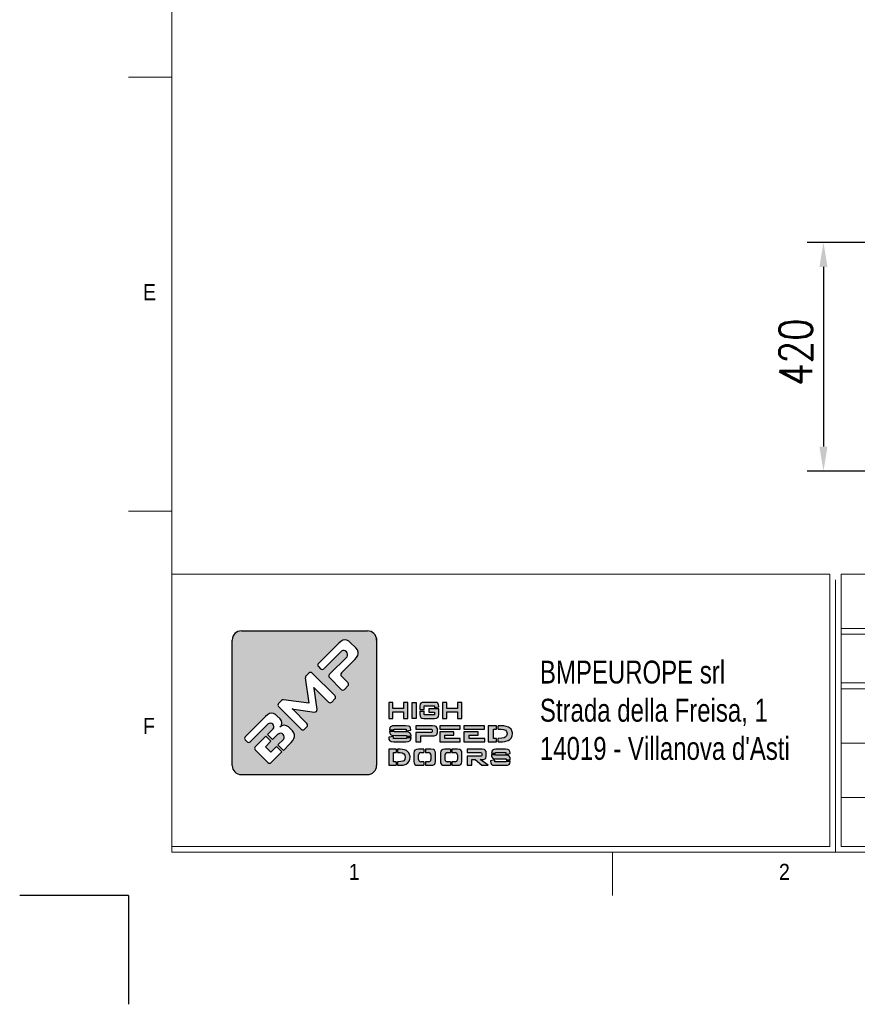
# Model space of a CAD drawing. Header units: millimetres. Extents: x 1545 to 15470, y 764 to 5767.
# Tile 1 of 8: x 1545 to 3084, y 764 to 2573. Entities that reach past the tile are written whole.
import ezdxf

# ---------------------------------------------------------------- set-up
doc = ezdxf.new("R2010")
doc.units = ezdxf.units.MM
doc.header["$LTSCALE"] = 50
doc.header["$PDSIZE"] = -1
doc.layers.add('FORMAT', color=7, linetype='Continuous')
doc.styles.add('Compilazione 1', font='romans.shx', dxfattribs={"width": 0.75, "height": 480})
doc.styles.add('NYIP', font='romans.shx', dxfattribs={"width": 0.8})
doc.styles.add('SLDTEXTSTYLE0', font='Gothic.ttf', dxfattribs={"width": 0.913})
doc.dimstyles.new('STANDARD35', dxfattribs={"dimscale": 35, "dimtxt": 2, "dimasz": 1.5, "dimexe": 1, "dimexo": 1, "dimgap": 0.7, "dimtad": 1, "dimdec": 0, "dimdsep": 46, "dimtxsty": 'NYIP', "dimcen": 0, "dimclrd": 1, "dimclre": 1, "dimclrt": 2, "dimadec": 0, "dimazin": 0, "dimtfac": 1, "dimtdec": 0, "dimtix": 1, "dimtmove": 0, "dimatfit": 3, "dimfxl": 0, "dimtvp": 1, "dimtolj": 1, "dimtzin": 0, "dimarcsym": 0})

# ---------------------------------------------------------------- blocks, each defined once
blk = doc.blocks.new('A$C7C9C4F3F')
at = {"color": 7, "lineweight": 5}
blk.add_line((0, 1765.8), (199.3, 1765.8), dxfattribs=at)
at = {"layer": 'FORMAT', "color": 7, "lineweight": 5}
for p, q in [((199.3, 11304.4), (199.3, 199.3)), ((0, 3758.8), (199.3, 3758.8)), ((199.3, 199.3), (16199.3, 199.3)), ((2224.2, 0), (2224.2, 199.3))]:
    blk.add_line(p, q, dxfattribs=at)
at = {"color": 7, "lineweight": 5, "char_height": 73.8, "attachment_point": 1, "style": 'SLDTEXTSTYLE0'}
for s, insert in [('E', (66.4, 2808)), ('1', (1011.8, 145.3)), ('2', (2988.2, 145.3))]:
    blk.add_mtext(s, dxfattribs=dict(at, insert=insert))
at = {"layer": 'FORMAT', "color": 7, "lineweight": 5, "insert": (66.4, 815), "char_height": 73.8, "attachment_point": 1, "style": 'SLDTEXTSTYLE0'}
blk.add_mtext('F', dxfattribs=at)
blk = doc.blocks.new('*D293')
at = {"color": 7, "lineweight": -2}
for p, q in [((3397.6, 2163.3), (2992, 2163.3)), ((3022, 2118.3), (3022, 1788.3)), ((3397.6, 1743.3), (2992, 1743.3))]:
    blk.add_line(p, q, dxfattribs=at)
at = {"color": 7}
for points in [[(3029.5, 2118.3), (3014.5, 2118.3), (3022, 2163.3)], [(3014.5, 1788.3), (3029.5, 1788.3), (3022, 1743.3)]]:
    blk.add_solid(points, dxfattribs=at)
at = {"layer": 'Defpoints', "color": 0}
for p in [(3427.6, 2163.3), (3022, 1743.3), (3427.6, 1743.3)]:
    blk.add_point(p, dxfattribs=at)
at = {"color": 7, "lineweight": 0, "insert": (2971, 1961.8), "char_height": 60, "attachment_point": 5, "rotation": 90, "style": 'NYIP'}
blk.add_mtext('\\A1;420^J', dxfattribs=at)

msp = doc.modelspace()

# ---------------------------------------------------------------- hatches: boundary and pattern name
at = {"linetype": 'Continuous'}
h = msp.add_hatch(color=256, dxfattribs=at)
h.set_gradient(color1=(8, 89, 3), color2=(8, 89, 2), one_color=1)
h.paths.add_polyline_path([(2200.8, 1202.3), (2200.8, 1432.8, 0.414214), (2184, 1449.6), (1952.3, 1449.6, 0.414214), (1935.5, 1432.8), (1935.5, 1202.3, 0.414214), (1952.3, 1185.4), (2184, 1185.4, 0.414214)])
h.paths.add_polyline_path([(2258.1, 1288.8), (2258.1, 1318.3), (2250.4, 1318.3), (2250.4, 1307.3), (2230.9, 1307.3), (2230.9, 1318.3), (2223.1, 1318.3), (2223.1, 1288.8), (2230.9, 1288.8), (2230.9, 1301.1), (2250.4, 1301.1), (2250.4, 1288.8)])
h.paths.add_polyline_path([(2273.6, 1288.8), (2273.6, 1318.3), (2265.9, 1318.3), (2265.9, 1288.8)])
h.paths.add_polyline_path([(2288, 1295.3), (2288, 1302.4), (2280.3, 1302.4), (2280.3, 1296.1), (2280.6, 1293.1), (2281.9, 1290.4), (2283.8, 1289.4), (2287.9, 1288.8), (2307.4, 1288.8), (2310.7, 1289.1), (2313.4, 1290.4), (2314.4, 1292.1), (2315, 1296.1), (2315, 1306.4), (2296.7, 1306.4), (2296.7, 1300.5), (2307.5, 1300.5), (2307.5, 1295.3)])
h.paths.add_polyline_path([(2315, 1311.3), (2314.8, 1313.9), (2313.4, 1316.7), (2311.4, 1317.8), (2307.4, 1318.3), (2287.9, 1318.3), (2284.6, 1318), (2281.9, 1316.7), (2280.8, 1315), (2280.3, 1311.1), (2280.3, 1304.9), (2288, 1304.9), (2288, 1312.1), (2307.5, 1312.1), (2307.5, 1309), (2315, 1310.2)])
h.paths.add_polyline_path([(2330, 1307.3), (2330, 1318.3), (2322.2, 1318.3), (2322.2, 1288.8), (2330, 1288.8), (2330, 1301.1), (2349.5, 1301.1), (2349.5, 1288.8), (2357.2, 1288.8), (2357.2, 1318.3), (2349.5, 1318.3), (2349.5, 1307.3)])
h.paths.add_polyline_path([(2263.4, 1270.9), (2261.6, 1273.7), (2259.3, 1274.7), (2254.2, 1275.2), (2234.1, 1275.2), (2230, 1274.9), (2226.6, 1273.6), (2225.3, 1271.9), (2224.6, 1268), (2224.6, 1267.9), (2233.2, 1267.9), (2233.2, 1269.2), (2255, 1269.2), (2255, 1266), (2263.7, 1267.4), (2263.7, 1268.4)])
h.paths.add_polyline_path([(2262.1, 1262.6), (2259.7, 1263.6), (2254.7, 1264.2), (2233.2, 1264.2), (2233.2, 1265.4), (2224.6, 1265.4), (2224.6, 1264.8), (2225, 1261.9), (2226.6, 1259.1), (2229, 1258.1), (2234.1, 1257.6), (2255.5, 1257.6), (2255.5, 1256.2), (2264.1, 1256.2), (2264.1, 1256.9), (2263.8, 1259.8)])
h.paths.add_polyline_path([(2263.4, 1249.1), (2264.1, 1253), (2264.1, 1253.6), (2255.5, 1253.6), (2255.5, 1252.2), (2231.8, 1252.2), (2231.8, 1255.5), (2223.1, 1254.2), (2223.1, 1253), (2223.5, 1250.1), (2225.2, 1247.4), (2227.6, 1246.3), (2232.7, 1245.8), (2254.7, 1245.8), (2258.7, 1246.1), (2262.1, 1247.4)])
h.paths.add_polyline_path([(2282.3, 1245.8), (2282.3, 1256.8), (2303.8, 1256.8), (2306.7, 1257), (2310.4, 1258.3), (2311.5, 1259.3), (2312.5, 1262.9), (2312.5, 1269.2), (2312.4, 1270.8), (2310.4, 1273.8), (2308.6, 1274.6), (2303.8, 1275.2), (2272.8, 1275.2), (2272.8, 1269.2), (2300.1, 1269.2), (2302.6, 1268.9), (2303.2, 1267.5), (2303.2, 1264.5), (2302.6, 1263.2), (2300.1, 1262.8), (2272.8, 1262.8), (2272.8, 1245.8)])
h.paths.add_polyline_path([(2354.6, 1245.8), (2354.6, 1252.2), (2326.3, 1252.2), (2326.3, 1258.2), (2342.7, 1258.2), (2342.7, 1264), (2316.7, 1264), (2316.7, 1245.8)])
h.paths.add_polyline_path([(2399.4, 1245.8), (2399.4, 1252.2), (2371, 1252.2), (2371, 1258.2), (2387.3, 1258.2), (2387.3, 1264), (2361.3, 1264), (2361.3, 1245.8)])
h.paths.add_polyline_path([(2421.4, 1245.8), (2421.4, 1252.2), (2415.7, 1252.2), (2415.7, 1269.1), (2421.4, 1269.1), (2421.4, 1275.2), (2406, 1275.2), (2406, 1245.8)])
h.paths.add_polyline_path([(2442.3, 1248), (2445.7, 1250.3), (2448.4, 1253.3), (2448.6, 1253.6), (2450, 1256.9), (2450.5, 1260.6), (2450.4, 1262.1), (2449.6, 1265.8), (2447.8, 1268.9), (2445, 1271.4), (2442.9, 1272.7), (2439.1, 1274.1), (2434.6, 1274.9), (2429.6, 1275.2), (2423.9, 1275.2), (2423.9, 1269.1), (2429.6, 1269.1), (2434.3, 1268.6), (2437.8, 1267), (2439.8, 1264.5), (2440.6, 1260.8), (2440.6, 1260.4), (2439.7, 1256.7), (2437.3, 1254.2), (2435.3, 1253.3), (2431.2, 1252.5), (2425.7, 1252.2), (2423.9, 1252.2), (2423.9, 1245.8), (2427.4, 1245.8), (2432.3, 1245.9), (2436.4, 1246.3), (2438.3, 1246.7)])
h.paths.add_polyline_path([(2399, 1269.3), (2399, 1275.2), (2361.3, 1275.2), (2361.3, 1269.3)])
h.paths.add_polyline_path([(2354.3, 1269.3), (2354.3, 1275.2), (2316.7, 1275.2), (2316.7, 1269.3)])
h.paths.add_polyline_path([(2236.5, 1225.9), (2236.5, 1232.1), (2223.1, 1232.1), (2223.1, 1202.7), (2236.5, 1202.7), (2236.5, 1209.1), (2231.7, 1209.1), (2231.7, 1225.9)])
h.paths.add_polyline_path([(2252.2, 1231), (2248.4, 1231.9), (2243.9, 1232.1), (2239.1, 1232.1), (2239.1, 1225.9), (2243.9, 1225.9), (2248, 1225.4), (2251.1, 1223.9), (2252.9, 1221.5), (2253.5, 1217.7), (2253.5, 1217.4), (2252.8, 1213.6), (2250.6, 1211.1), (2248.9, 1210.2), (2245.3, 1209.4), (2240.4, 1209.1), (2239.1, 1209.1), (2239.1, 1202.7), (2242, 1202.7), (2246.3, 1202.8), (2249.8, 1203.2), (2251.5, 1203.5), (2255.1, 1205), (2258.1, 1207.2), (2260.4, 1210.2), (2260.6, 1210.5), (2261.9, 1213.9), (2262.3, 1217.6), (2262.3, 1219), (2261.5, 1222.6), (2259.9, 1225.8), (2257.4, 1228.3), (2255.6, 1229.6)])
h.paths.add_polyline_path([(2287.9, 1225.9), (2287.9, 1232.1), (2277.7, 1232.1), (2274.1, 1231.8), (2271.1, 1230.6), (2269.9, 1228.8), (2269.3, 1224.8), (2269.3, 1209.9), (2269.6, 1207), (2271.1, 1204.2), (2273.2, 1203.2), (2277.7, 1202.7), (2287.9, 1202.7), (2287.9, 1209.1), (2282, 1209.1, -0.414214), (2277.8, 1213.3), (2277.8, 1221.7, -0.414214), (2282, 1225.9)])
h.paths.add_polyline_path([(2308.7, 1227.8), (2307.2, 1230.6), (2305.1, 1231.6), (2300.6, 1232.1), (2290.4, 1232.1), (2290.4, 1225.9), (2296.3, 1225.9, -0.414214), (2300.5, 1221.7), (2300.5, 1213.3, -0.414214), (2296.3, 1209.1), (2290.4, 1209.1), (2290.4, 1202.7), (2300.6, 1202.7), (2304.2, 1202.9), (2307.2, 1204.2), (2308.4, 1205.9), (2309, 1209.9), (2309, 1224.8)])
h.paths.add_polyline_path([(2336.6, 1225.9), (2336.6, 1232.1), (2326.4, 1232.1), (2322.8, 1231.8), (2319.8, 1230.6), (2318.7, 1228.8), (2318, 1224.8), (2318, 1209.9), (2318.3, 1207), (2319.8, 1204.2), (2321.9, 1203.2), (2326.4, 1202.7), (2336.6, 1202.7), (2336.6, 1209.1), (2330.7, 1209.1, -0.414214), (2326.5, 1213.3), (2326.5, 1221.7, -0.414214), (2330.7, 1225.9)])
h.paths.add_polyline_path([(2357.4, 1227.8), (2355.9, 1230.6), (2353.8, 1231.6), (2349.3, 1232.1), (2339.1, 1232.1), (2339.1, 1225.9), (2345, 1225.9, -0.414214), (2349.3, 1221.7), (2349.3, 1213.3, -0.414214), (2345, 1209.1), (2339.1, 1209.1), (2339.1, 1202.7), (2349.3, 1202.7), (2352.9, 1202.9), (2355.9, 1204.2), (2357.1, 1205.9), (2357.7, 1209.9), (2357.7, 1224.8)])
h.paths.add_polyline_path([(2402.2, 1227.8), (2400.5, 1230.7), (2398.9, 1231.5), (2394.7, 1232.1), (2367.4, 1232.1), (2367.4, 1226.1), (2391.5, 1226.1), (2393.6, 1225.8), (2394.2, 1224.5), (2394.2, 1221), (2393.6, 1219.6), (2391.5, 1219.3), (2367.4, 1219.3), (2367.4, 1202.7), (2375.8, 1202.7), (2375.8, 1213.3), (2381.8, 1213.3), (2394.3, 1202.7), (2405.7, 1202.7), (2391.3, 1213.3), (2394.7, 1213.3), (2397.2, 1213.5), (2400.5, 1214.8), (2401.4, 1215.8), (2402.3, 1219.4), (2402.3, 1226.1)])
h.paths.add_polyline_path([(2419.2, 1224.8), (2419.2, 1226.1), (2438.5, 1226.1), (2438.5, 1222.8), (2446.1, 1224.3), (2446.1, 1225.4), (2445.8, 1227.8), (2444.2, 1230.6), (2442.2, 1231.6), (2437.8, 1232.1), (2420, 1232.1), (2416.4, 1231.8), (2413.5, 1230.6), (2412.3, 1228.8), (2411.7, 1224.8), (2411.7, 1224.8)])
h.paths.add_polyline_path([(2442.6, 1220.6), (2438.1, 1221.1), (2419.2, 1221.1), (2419.2, 1222.3), (2411.7, 1222.3), (2411.7, 1221.7), (2412, 1218.8), (2413.5, 1216.1), (2415.5, 1215), (2420, 1214.4), (2438.9, 1214.4), (2438.9, 1213), (2446.5, 1213), (2446.5, 1213.8), (2446.2, 1216.7), (2444.7, 1219.4)])
h.paths.add_polyline_path([(2445.9, 1205.9), (2446.5, 1209.9), (2446.5, 1210.5), (2438.9, 1210.5), (2438.9, 1209.1), (2418.1, 1209.1), (2418.1, 1212.4), (2410.4, 1211.1), (2410.4, 1209.9), (2410.7, 1207), (2412.2, 1204.2), (2414.3, 1203.2), (2418.8, 1202.7), (2438.1, 1202.7), (2441.6, 1202.9), (2444.7, 1204.2)])
h.paths.add_polyline_path([(1959.5, 1255.2), (1996.7, 1292.4), (2000.5, 1295.6), (2004.1, 1297.7), (2007.6, 1298.5), (2011.4, 1298), (2015.1, 1296.1), (2017.7, 1293.8), (2023.3, 1288.2), (2025.8, 1284.6), (2026.8, 1280.7), (2026.8, 1280), (2025.9, 1276), (2023.2, 1272.7), (2026.4, 1275.2), (2030.4, 1276.2), (2031.2, 1276.2), (2035.2, 1275.4), (2038.8, 1273.2), (2040.1, 1272.1), (2046, 1266.2), (2048.7, 1262.6), (2049.9, 1258.8), (2049.7, 1255.1), (2048.6, 1251.7), (2046.6, 1248.1), (2043.8, 1244.4), (2041.4, 1241.9), (2029.6, 1230.1), (2019.6, 1240.1), (2029.8, 1250.3, 0.86713), (2019.9, 1260.2), (2009.7, 1250), (2000.3, 1259.3), (2010.5, 1269.5, 0.88875), (2001.4, 1278.6), (1968.7, 1245.9, -0.414214), (1962.8, 1245.9), (1959.5, 1249.2, -0.414088)], flags=16)
h.paths.add_polyline_path([(2020.7, 1316.4), (2026.2, 1321.9, -0.234445), (2029.8, 1323.1), (2076.5, 1316.9), (2069.8, 1363.2, -0.236379), (2071, 1366.7), (2076.5, 1372.2, -0.414214), (2082.4, 1372.2), (2124, 1330.6, -0.414214), (2124, 1324.6), (2118.3, 1318.8, -0.414418), (2112.3, 1318.8), (2086.1, 1345), (2085.4, 1345.8), (2085.9, 1343.8), (2091.3, 1305.3, -0.235808), (2090.1, 1301.8), (2090.1, 1301.7, -0.236783), (2086.5, 1300.5), (2048.5, 1306), (2045.5, 1306.5), (2046.6, 1305.5), (2072.8, 1279.3, -0.414214), (2072.8, 1273.3), (2068.3, 1268.8, -0.414214), (2062.4, 1268.8), (2020.7, 1310.5, -0.413615)], flags=16)
h.paths.add_polyline_path([(1977.8, 1236.8), (1997.4, 1256.4), (2006.7, 1247), (1996.5, 1236.8), (2006.4, 1226.9), (2016.6, 1237.1), (2026.6, 1227.1), (2007.1, 1207.6, -0.414499), (2001.1, 1207.6), (1977.8, 1230.9, -0.414214)], flags=16)
h.paths.add_polyline_path([(2094.1, 1389.8), (2131.2, 1427), (2135, 1430.2), (2138.7, 1432.3), (2142.1, 1433.2), (2145.8, 1432.7), (2149.6, 1430.8), (2152.2, 1428.5), (2162.4, 1418.2), (2165.5, 1414.5), (2166.9, 1410.7), (2167.1, 1408.1), (2166.2, 1404.6), (2164.1, 1401), (2160.9, 1397.2), (2136.1, 1372.4, 0.413999), (2136.1, 1366.4), (2148, 1354.5, -0.413728), (2148, 1348.6), (2141.7, 1342.2, -0.414825), (2135.7, 1342.2), (2114.1, 1363.8, -0.414214), (2114.1, 1369.8), (2146.5, 1402.1, 0.75715), (2136.1, 1412.5), (2103.7, 1380.1, -0.414295), (2097.8, 1380.1), (2094.1, 1383.9, -0.414088)], flags=16)

# ---------------------------------------------------------------- linework, layer by layer
at = {"lineweight": 5}
for p, q in [((1824.6, 1553.6), (3033.9, 1553.6)), ((1824.6, 1553.6), (1824.6, 1053.6)), ((3033.9, 1553.6), (3033.9, 1053.6)), ((3044.2, 1543.3), (3044.2, 1043.3)), ((3054.5, 1553.6), (5613.8, 1553.6)), ((3054.5, 1553.6), (3054.5, 1053.6)), ((3054.5, 1454.2), (5613.8, 1454.2)), ((3054.5, 1443.3), (5613.8, 1443.3)), ((3054.5, 1354.2), (5613.8, 1354.2)), ((3054.5, 1343.3), (5613.8, 1343.3)), ((3054.5, 1243.3), (5613.8, 1243.3)), ((3054.5, 1143.3), (5613.8, 1143.3)), ((1824.6, 1053.6), (3033.9, 1053.6)), ((3054.5, 1053.6), (5613.8, 1053.6)), ((1834.9, 1043.3), (3044.2, 1043.3)), ((3064.9, 1043.3), (5624.1, 1043.3))]:
    msp.add_line(p, q, dxfattribs=at)
for p, q in [((1952.3, 1449.6), (2184, 1449.6)), ((1935.5, 1202.3), (1935.5, 1432.8)), ((2135, 1430.2), (2131.2, 1427)), ((2138.7, 1432.3), (2135, 1430.2)), ((2142.1, 1433.2), (2138.7, 1432.3)), ((2145.8, 1432.7), (2142.1, 1433.2)), ((2149.6, 1430.8), (2145.8, 1432.7)), ((2152.2, 1428.5), (2149.6, 1430.8)), ((2131.2, 1427), (2094.1, 1389.8)), ((2103.7, 1380.1), (2136.1, 1412.5)), ((2162.4, 1418.2), (2152.2, 1428.5)), ((2165.5, 1414.5), (2162.4, 1418.2)), ((2166.9, 1410.7), (2165.5, 1414.5)), ((2146.5, 1402.1), (2114.1, 1369.8)), ((2136.1, 1372.4), (2160.9, 1397.2)), ((2160.9, 1397.2), (2164.1, 1401)), ((2164.1, 1401), (2166.2, 1404.6)), ((2166.2, 1404.6), (2167.1, 1408.1)), ((2167.1, 1408.1), (2166.9, 1410.7)), ((2094.1, 1383.9), (2097.8, 1380.1)), ((2069.8, 1363.2), (2076.5, 1316.9)), ((2076.5, 1372.2), (2071, 1366.7)), ((2124, 1330.6), (2082.4, 1372.2)), ((2114.1, 1363.8), (2135.7, 1342.2)), ((2148, 1354.5), (2136.1, 1366.4)), ((2085.9, 1343.8), (2085.4, 1345.8)), ((2085.4, 1345.8), (2086.1, 1345)), ((2091.3, 1305.3), (2085.9, 1343.8)), ((2086.1, 1345), (2112.3, 1318.8)), ((2141.7, 1342.2), (2148, 1348.6)), ((2026.2, 1321.9), (2020.7, 1316.4)), ((2076.5, 1316.9), (2029.8, 1323.1)), ((2118.3, 1318.8), (2124, 1324.6)), ((2020.7, 1310.5), (2062.4, 1268.8)), ((2046.6, 1305.5), (2045.5, 1306.5)), ((2045.5, 1306.5), (2048.5, 1306)), ((2072.8, 1279.3), (2046.6, 1305.5)), ((2048.5, 1306), (2086.5, 1300.5)), ((2230.9, 1318.3), (2223.1, 1318.3)), ((2223.1, 1318.3), (2223.1, 1288.8)), ((2230.9, 1307.3), (2230.9, 1318.3)), ((2250.4, 1307.3), (2230.9, 1307.3)), ((2258.1, 1318.3), (2250.4, 1318.3)), ((2250.4, 1318.3), (2250.4, 1307.3)), ((2258.1, 1288.8), (2258.1, 1318.3)), ((2265.9, 1288.8), (2265.9, 1318.3)), ((2265.9, 1318.3), (2273.6, 1318.3)), ((2273.6, 1318.3), (2273.6, 1288.8)), ((2280.8, 1315), (2280.3, 1311.1)), ((2280.3, 1311.1), (2280.3, 1304.9)), ((2280.3, 1304.9), (2288, 1304.9)), ((2281.9, 1316.7), (2280.8, 1315)), ((2284.6, 1318), (2281.9, 1316.7)), ((2287.9, 1318.3), (2284.6, 1318)), ((2307.4, 1318.3), (2287.9, 1318.3)), ((2288, 1304.9), (2288, 1312.1)), ((2288, 1312.1), (2307.5, 1312.1)), ((2315, 1306.4), (2296.7, 1306.4)), ((2296.7, 1306.4), (2296.7, 1300.5)), ((2311.4, 1317.8), (2307.4, 1318.3)), ((2307.5, 1312.1), (2307.5, 1309)), ((2307.5, 1309), (2315, 1310.2)), ((2313.4, 1316.7), (2311.4, 1317.8)), ((2314.8, 1313.9), (2313.4, 1316.7)), ((2315, 1311.3), (2314.8, 1313.9)), ((2315, 1310.2), (2315, 1311.3)), ((2315, 1296.1), (2315, 1306.4)), ((2330, 1318.3), (2322.2, 1318.3)), ((2322.2, 1318.3), (2322.2, 1288.8)), ((2330, 1307.3), (2330, 1318.3)), ((2349.5, 1307.3), (2330, 1307.3)), ((2357.2, 1318.3), (2349.5, 1318.3)), ((2349.5, 1318.3), (2349.5, 1307.3)), ((2357.2, 1288.8), (2357.2, 1318.3)), ((1996.7, 1292.4), (1959.5, 1255.2)), ((2000.5, 1295.6), (1996.7, 1292.4)), ((2004.1, 1297.7), (2000.5, 1295.6)), ((2007.6, 1298.5), (2004.1, 1297.7)), ((2011.4, 1298), (2007.6, 1298.5)), ((2015.1, 1296.1), (2011.4, 1298)), ((2017.7, 1293.8), (2015.1, 1296.1)), ((2023.3, 1288.2), (2017.7, 1293.8)), ((2025.8, 1284.6), (2023.3, 1288.2)), ((2026.8, 1280.7), (2025.8, 1284.6)), ((2090.1, 1301.7), (2090.1, 1301.8)), ((2223.1, 1288.8), (2230.9, 1288.8)), ((2230.9, 1288.8), (2230.9, 1301.1)), ((2230.9, 1301.1), (2250.4, 1301.1)), ((2250.4, 1301.1), (2250.4, 1288.8)), ((2250.4, 1288.8), (2258.1, 1288.8)), ((2273.6, 1288.8), (2265.9, 1288.8)), ((2265.9, 1288.8), (2265.9, 1288.8)), ((2280.3, 1302.4), (2280.3, 1296.1)), ((2280.3, 1302.4), (2288, 1302.4)), ((2280.3, 1296.1), (2280.6, 1293.1)), ((2280.6, 1293.1), (2281.9, 1290.4)), ((2281.9, 1290.4), (2283.8, 1289.4)), ((2283.8, 1289.4), (2287.9, 1288.8)), ((2287.9, 1288.8), (2307.4, 1288.8)), ((2288, 1295.3), (2288, 1302.4)), ((2307.5, 1295.3), (2288, 1295.3)), ((2296.7, 1300.5), (2307.5, 1300.5)), ((2307.4, 1288.8), (2310.7, 1289.1)), ((2307.5, 1300.5), (2307.5, 1295.3)), ((2310.7, 1289.1), (2313.4, 1290.4)), ((2313.4, 1290.4), (2314.4, 1292.1)), ((2314.4, 1292.1), (2315, 1296.1)), ((2322.2, 1288.8), (2330, 1288.8)), ((2330, 1288.8), (2330, 1301.1)), ((2330, 1301.1), (2349.5, 1301.1)), ((2349.5, 1301.1), (2349.5, 1288.8)), ((2349.5, 1288.8), (2357.2, 1288.8)), ((1968.7, 1245.9), (2001.4, 1278.6)), ((2010.5, 1269.5), (2000.3, 1259.3)), ((2025.9, 1276), (2023.1, 1272.6)), ((2023.1, 1272.6), (2025.9, 1276)), ((2026.4, 1275.2), (2023.1, 1272.6)), ((2023.1, 1272.6), (2023.2, 1272.7)), ((2023.2, 1272.7), (2025.9, 1276)), ((2025.9, 1276), (2026.8, 1280)), ((2030.4, 1276.2), (2026.4, 1275.2)), ((2026.8, 1280), (2026.8, 1280.7)), ((2031.2, 1276.2), (2030.4, 1276.2)), ((2035.2, 1275.4), (2031.2, 1276.2)), ((2038.8, 1273.2), (2035.2, 1275.4)), ((2040.1, 1272.1), (2038.8, 1273.2)), ((2046, 1266.2), (2040.1, 1272.1)), ((2068.3, 1268.8), (2072.8, 1273.3)), ((2225.3, 1271.9), (2224.6, 1268)), ((2224.6, 1268), (2224.6, 1267.9)), ((2224.6, 1267.9), (2233.2, 1267.9)), ((2226.6, 1273.6), (2225.3, 1271.9)), ((2230, 1274.9), (2226.6, 1273.6)), ((2234.1, 1275.2), (2230, 1274.9)), ((2233.2, 1267.9), (2233.2, 1269.2)), ((2233.2, 1269.2), (2255, 1269.2)), ((2254.2, 1275.2), (2234.1, 1275.2)), ((2259.3, 1274.7), (2254.2, 1275.2)), ((2255, 1269.2), (2255, 1266)), ((2255, 1266), (2263.7, 1267.4)), ((2261.6, 1273.7), (2259.3, 1274.7)), ((2263.4, 1270.9), (2261.6, 1273.7)), ((2263.7, 1268.4), (2263.4, 1270.9)), ((2263.7, 1267.4), (2263.7, 1268.4)), ((2303.8, 1275.2), (2272.8, 1275.2)), ((2272.8, 1275.2), (2272.8, 1269.2)), ((2272.8, 1269.2), (2300.1, 1269.2)), ((2300.1, 1269.2), (2302.6, 1268.9)), ((2302.6, 1268.9), (2303.2, 1267.5)), ((2303.2, 1267.5), (2303.2, 1264.5)), ((2308.6, 1274.6), (2303.8, 1275.2)), ((2310.4, 1273.8), (2308.6, 1274.6)), ((2312.4, 1270.8), (2310.4, 1273.8)), ((2312.5, 1269.2), (2312.4, 1270.8)), ((2312.5, 1262.9), (2312.5, 1269.2)), ((2354.3, 1275.2), (2316.7, 1275.2)), ((2316.7, 1275.2), (2316.7, 1269.3)), ((2316.7, 1269.3), (2354.3, 1269.3)), ((2354.3, 1269.3), (2354.3, 1275.2)), ((2399, 1275.2), (2361.3, 1275.2)), ((2361.3, 1275.2), (2361.3, 1269.3)), ((2361.3, 1269.3), (2399, 1269.3)), ((2399, 1269.3), (2399, 1275.2)), ((2421.4, 1275.2), (2406, 1275.2)), ((2406, 1275.2), (2406, 1245.8)), ((2415.7, 1252.2), (2415.7, 1269.1)), ((2415.7, 1269.1), (2421.4, 1269.1)), ((2421.4, 1269.1), (2421.4, 1275.2)), ((2429.6, 1275.2), (2423.9, 1275.2)), ((2423.9, 1269.1), (2423.9, 1275.2)), ((2423.9, 1269.1), (2429.6, 1269.1)), ((2434.6, 1274.9), (2429.6, 1275.2)), ((2429.6, 1269.1), (2434.3, 1268.6)), ((2434.3, 1268.6), (2437.8, 1267)), ((2439.1, 1274.1), (2434.6, 1274.9)), ((2437.8, 1267), (2439.8, 1264.5)), ((2442.9, 1272.7), (2439.1, 1274.1)), ((2445, 1271.4), (2442.9, 1272.7)), ((2447.8, 1268.9), (2445, 1271.4)), ((2449.6, 1265.8), (2447.8, 1268.9)), ((1959.5, 1249.2), (1962.8, 1245.9)), ((1997.4, 1256.4), (1977.8, 1236.8)), ((1997.4, 1256.4), (2006.7, 1247)), ((2000.3, 1259.3), (2009.7, 1250)), ((2009.7, 1250), (2019.9, 1260.2)), ((2029.8, 1250.3), (2019.6, 1240.1)), ((2048.7, 1262.6), (2046, 1266.2)), ((2046.6, 1248.1), (2048.6, 1251.7)), ((2048.6, 1251.7), (2049.7, 1255.1)), ((2049.9, 1258.8), (2048.7, 1262.6)), ((2049.7, 1255.1), (2049.9, 1258.8)), ((2231.8, 1255.5), (2223.1, 1254.2)), ((2223.1, 1254.2), (2223.1, 1253)), ((2223.1, 1253), (2223.5, 1250.1)), ((2223.5, 1250.1), (2225.2, 1247.4)), ((2224.6, 1265.4), (2224.6, 1264.8)), ((2224.6, 1265.4), (2233.2, 1265.4)), ((2224.6, 1264.8), (2225, 1261.9)), ((2225, 1261.9), (2226.6, 1259.1)), ((2226.6, 1259.1), (2229, 1258.1)), ((2229, 1258.1), (2234.1, 1257.6)), ((2231.8, 1252.2), (2231.8, 1255.5)), ((2255.5, 1252.2), (2231.8, 1252.2)), ((2233.2, 1264.2), (2233.2, 1265.4)), ((2254.7, 1264.2), (2233.2, 1264.2)), ((2234.1, 1257.6), (2255.5, 1257.6)), ((2259.7, 1263.6), (2254.7, 1264.2)), ((2255.5, 1257.6), (2255.5, 1256.2)), ((2255.5, 1256.2), (2264.1, 1256.2)), ((2255.5, 1253.6), (2255.5, 1252.2)), ((2255.5, 1253.6), (2264.1, 1253.6)), ((2262.1, 1262.6), (2259.7, 1263.6)), ((2263.8, 1259.8), (2262.1, 1262.6)), ((2262.1, 1247.4), (2263.4, 1249.1)), ((2263.4, 1249.1), (2264.1, 1253)), ((2264.1, 1256.9), (2263.8, 1259.8)), ((2264.1, 1256.2), (2264.1, 1256.9)), ((2264.1, 1253), (2264.1, 1253.6)), ((2300.1, 1262.8), (2272.8, 1262.8)), ((2272.8, 1262.8), (2272.8, 1245.8)), ((2282.3, 1245.8), (2282.3, 1256.8)), ((2282.3, 1256.8), (2303.8, 1256.8)), ((2302.6, 1263.2), (2300.1, 1262.8)), ((2303.2, 1264.5), (2302.6, 1263.2)), ((2303.8, 1256.8), (2306.7, 1257)), ((2306.7, 1257), (2310.4, 1258.3)), ((2310.4, 1258.3), (2311.5, 1259.3)), ((2311.5, 1259.3), (2312.5, 1262.9)), ((2316.7, 1264), (2316.7, 1245.8)), ((2342.7, 1264), (2316.7, 1264)), ((2326.3, 1252.2), (2326.3, 1258.2)), ((2326.3, 1258.2), (2342.7, 1258.2)), ((2354.6, 1252.2), (2326.3, 1252.2)), ((2342.7, 1258.2), (2342.7, 1264)), ((2354.6, 1245.8), (2354.6, 1252.2)), ((2361.3, 1264), (2361.3, 1245.8)), ((2387.3, 1264), (2361.3, 1264)), ((2371, 1252.2), (2371, 1258.2)), ((2371, 1258.2), (2387.3, 1258.2)), ((2399.4, 1252.2), (2371, 1252.2)), ((2387.3, 1258.2), (2387.3, 1264)), ((2399.4, 1245.8), (2399.4, 1252.2)), ((2421.4, 1252.2), (2415.7, 1252.2)), ((2421.4, 1245.8), (2421.4, 1252.2)), ((2425.7, 1252.2), (2423.9, 1252.2)), ((2423.9, 1245.8), (2423.9, 1252.2)), ((2431.2, 1252.5), (2425.7, 1252.2)), ((2435.3, 1253.3), (2431.2, 1252.5)), ((2437.3, 1254.2), (2435.3, 1253.3)), ((2439.7, 1256.7), (2437.3, 1254.2)), ((2440.6, 1260.4), (2439.7, 1256.7)), ((2439.8, 1264.5), (2440.6, 1260.8)), ((2440.6, 1260.8), (2440.6, 1260.4)), ((2442.3, 1248), (2445.7, 1250.3)), ((2445.7, 1250.3), (2448.4, 1253.3)), ((2448.4, 1253.3), (2448.6, 1253.6)), ((2448.6, 1253.6), (2450, 1256.9)), ((2450.4, 1262.1), (2449.6, 1265.8)), ((2450, 1256.9), (2450.5, 1260.6)), ((2450.5, 1260.6), (2450.4, 1262.1)), ((1977.8, 1230.9), (2001.1, 1207.6)), ((1996.5, 1236.8), (2006.7, 1247)), ((2006.4, 1226.9), (1996.5, 1236.8)), ((2016.6, 1237.1), (2006.4, 1226.9)), ((2016.6, 1237.1), (2026.6, 1227.1)), ((2019.6, 1240.1), (2029.6, 1230.1)), ((2029.6, 1230.1), (2041.4, 1241.9)), ((2041.4, 1241.9), (2043.8, 1244.4)), ((2043.8, 1244.4), (2046.6, 1248.1)), ((2236.5, 1232.1), (2223.1, 1232.1)), ((2223.1, 1232.1), (2223.1, 1202.7)), ((2225.2, 1247.4), (2227.6, 1246.3)), ((2227.6, 1246.3), (2232.7, 1245.8)), ((2232.7, 1245.8), (2254.7, 1245.8)), ((2236.5, 1232.1), (2236.5, 1225.9)), ((2243.9, 1232.1), (2239.1, 1232.1)), ((2239.1, 1232.1), (2239.1, 1225.9)), ((2248.4, 1231.9), (2243.9, 1232.1)), ((2252.2, 1231), (2248.4, 1231.9)), ((2255.6, 1229.6), (2252.2, 1231)), ((2254.7, 1245.8), (2258.7, 1246.1)), ((2258.7, 1246.1), (2262.1, 1247.4)), ((2271.1, 1230.6), (2269.9, 1228.8)), ((2274.1, 1231.8), (2271.1, 1230.6)), ((2272.8, 1245.8), (2282.3, 1245.8)), ((2277.7, 1232.1), (2274.1, 1231.8)), ((2287.9, 1232.1), (2277.7, 1232.1)), ((2287.9, 1232.1), (2287.9, 1225.9)), ((2300.6, 1232.1), (2290.4, 1232.1)), ((2290.4, 1232.1), (2290.4, 1225.9)), ((2305.1, 1231.6), (2300.6, 1232.1)), ((2307.2, 1230.6), (2305.1, 1231.6)), ((2308.7, 1227.8), (2307.2, 1230.6)), ((2316.7, 1245.8), (2354.6, 1245.8)), ((2319.8, 1230.6), (2318.7, 1228.8)), ((2322.8, 1231.8), (2319.8, 1230.6)), ((2326.4, 1232.1), (2322.8, 1231.8)), ((2336.6, 1232.1), (2326.4, 1232.1)), ((2336.6, 1232.1), (2336.6, 1225.9)), ((2349.3, 1232.1), (2339.1, 1232.1)), ((2339.1, 1232.1), (2339.1, 1225.9)), ((2353.8, 1231.6), (2349.3, 1232.1)), ((2355.9, 1230.6), (2353.8, 1231.6)), ((2357.4, 1227.8), (2355.9, 1230.6)), ((2361.3, 1245.8), (2399.4, 1245.8)), ((2394.7, 1232.1), (2367.4, 1232.1)), ((2367.4, 1232.1), (2367.4, 1226.1)), ((2398.9, 1231.5), (2394.7, 1232.1)), ((2400.5, 1230.7), (2398.9, 1231.5)), ((2402.2, 1227.8), (2400.5, 1230.7)), ((2406, 1245.8), (2421.4, 1245.8)), ((2413.5, 1230.6), (2412.3, 1228.8)), ((2416.4, 1231.8), (2413.5, 1230.6)), ((2420, 1232.1), (2416.4, 1231.8)), ((2437.8, 1232.1), (2420, 1232.1)), ((2423.9, 1245.8), (2427.4, 1245.8)), ((2427.4, 1245.8), (2432.3, 1245.9)), ((2432.3, 1245.9), (2436.4, 1246.3)), ((2436.4, 1246.3), (2438.3, 1246.7)), ((2442.2, 1231.6), (2437.8, 1232.1)), ((2438.3, 1246.7), (2442.3, 1248)), ((2444.2, 1230.6), (2442.2, 1231.6)), ((2445.8, 1227.8), (2444.2, 1230.6)), ((2007.1, 1207.6), (2026.6, 1227.1)), ((2231.7, 1209.1), (2231.7, 1225.9)), ((2231.7, 1225.9), (2236.5, 1225.9)), ((2239.1, 1225.9), (2243.9, 1225.9)), ((2243.9, 1225.9), (2248, 1225.4)), ((2248, 1225.4), (2251.1, 1223.9)), ((2252.8, 1213.6), (2250.6, 1211.1)), ((2251.1, 1223.9), (2252.9, 1221.5)), ((2253.5, 1217.4), (2252.8, 1213.6)), ((2252.9, 1221.5), (2253.5, 1217.7)), ((2253.5, 1217.7), (2253.5, 1217.4)), ((2257.4, 1228.3), (2255.6, 1229.6)), ((2259.9, 1225.8), (2257.4, 1228.3)), ((2261.5, 1222.6), (2259.9, 1225.8)), ((2260.6, 1210.5), (2261.9, 1213.9)), ((2262.3, 1219), (2261.5, 1222.6)), ((2261.9, 1213.9), (2262.3, 1217.6)), ((2262.3, 1217.6), (2262.3, 1219)), ((2269.9, 1228.8), (2269.3, 1224.8)), ((2269.3, 1224.8), (2269.3, 1209.9)), ((2277.8, 1213.3), (2277.8, 1221.7)), ((2282, 1225.9), (2287.9, 1225.9)), ((2290.4, 1225.9), (2296.3, 1225.9)), ((2300.5, 1221.7), (2300.5, 1213.3)), ((2309, 1224.8), (2308.7, 1227.8)), ((2309, 1209.9), (2309, 1224.8)), ((2318.7, 1228.8), (2318, 1224.8)), ((2318, 1224.8), (2318, 1209.9)), ((2326.5, 1213.3), (2326.5, 1221.7)), ((2330.7, 1225.9), (2336.6, 1225.9)), ((2339.1, 1225.9), (2345, 1225.9)), ((2349.3, 1221.7), (2349.3, 1213.3)), ((2357.7, 1224.8), (2357.4, 1227.8)), ((2357.7, 1209.9), (2357.7, 1224.8)), ((2367.4, 1226.1), (2391.5, 1226.1)), ((2391.5, 1219.3), (2367.4, 1219.3)), ((2367.4, 1219.3), (2367.4, 1202.7)), ((2375.8, 1202.7), (2375.8, 1213.3)), ((2375.8, 1213.3), (2381.8, 1213.3)), ((2381.8, 1213.3), (2394.3, 1202.7)), ((2405.7, 1202.7), (2391.3, 1213.3)), ((2391.3, 1213.3), (2394.7, 1213.3)), ((2391.5, 1226.1), (2393.6, 1225.8)), ((2393.6, 1219.6), (2391.5, 1219.3)), ((2393.6, 1225.8), (2394.2, 1224.5)), ((2394.2, 1221), (2393.6, 1219.6)), ((2394.2, 1224.5), (2394.2, 1221)), ((2394.7, 1213.3), (2397.2, 1213.5)), ((2397.2, 1213.5), (2400.5, 1214.8)), ((2400.5, 1214.8), (2401.4, 1215.8)), ((2401.4, 1215.8), (2402.3, 1219.4)), ((2402.3, 1226.1), (2402.2, 1227.8)), ((2402.3, 1219.4), (2402.3, 1226.1)), ((2418.1, 1212.4), (2410.4, 1211.1)), ((2412.3, 1228.8), (2411.7, 1224.8)), ((2411.7, 1224.8), (2411.7, 1224.8)), ((2411.7, 1224.8), (2419.2, 1224.8)), ((2411.7, 1222.3), (2411.7, 1221.7)), ((2411.7, 1222.3), (2419.2, 1222.3)), ((2411.7, 1221.7), (2412, 1218.8)), ((2412, 1218.8), (2413.5, 1216.1)), ((2413.5, 1216.1), (2415.5, 1215)), ((2415.5, 1215), (2420, 1214.4)), ((2418.1, 1209.1), (2418.1, 1212.4)), ((2419.2, 1224.8), (2419.2, 1226.1)), ((2419.2, 1226.1), (2438.5, 1226.1)), ((2419.2, 1221.1), (2419.2, 1222.3)), ((2438.1, 1221.1), (2419.2, 1221.1)), ((2420, 1214.4), (2438.9, 1214.4)), ((2442.6, 1220.6), (2438.1, 1221.1)), ((2438.5, 1226.1), (2438.5, 1222.8)), ((2438.5, 1222.8), (2446.1, 1224.3)), ((2438.9, 1214.4), (2438.9, 1213)), ((2438.9, 1213), (2446.5, 1213)), ((2444.7, 1219.4), (2442.6, 1220.6)), ((2446.2, 1216.7), (2444.7, 1219.4)), ((2446.1, 1225.4), (2445.8, 1227.8)), ((2446.1, 1224.3), (2446.1, 1225.4)), ((2446.5, 1213.8), (2446.2, 1216.7)), ((2446.5, 1213), (2446.5, 1213.8)), ((2223.1, 1202.7), (2236.5, 1202.7)), ((2236.5, 1209.1), (2231.7, 1209.1)), ((2236.5, 1209.1), (2236.5, 1202.7)), ((2240.4, 1209.1), (2239.1, 1209.1)), ((2239.1, 1209.1), (2239.1, 1202.7)), ((2239.1, 1202.7), (2242, 1202.7)), ((2245.3, 1209.4), (2240.4, 1209.1)), ((2242, 1202.7), (2246.3, 1202.8)), ((2248.9, 1210.2), (2245.3, 1209.4)), ((2246.3, 1202.8), (2249.8, 1203.2)), ((2250.6, 1211.1), (2248.9, 1210.2)), ((2249.8, 1203.2), (2251.5, 1203.5)), ((2251.5, 1203.5), (2255.1, 1205)), ((2255.1, 1205), (2258.1, 1207.2)), ((2258.1, 1207.2), (2260.4, 1210.2)), ((2260.4, 1210.2), (2260.6, 1210.5)), ((2269.3, 1209.9), (2269.6, 1207)), ((2269.6, 1207), (2271.1, 1204.2)), ((2271.1, 1204.2), (2273.2, 1203.2)), ((2273.2, 1203.2), (2277.7, 1202.7)), ((2277.7, 1202.7), (2287.9, 1202.7)), ((2287.9, 1209.1), (2282, 1209.1)), ((2287.9, 1209.1), (2287.9, 1202.7)), ((2296.3, 1209.1), (2290.4, 1209.1)), ((2290.4, 1209.1), (2290.4, 1202.7)), ((2290.4, 1202.7), (2300.6, 1202.7)), ((2300.6, 1202.7), (2304.2, 1202.9)), ((2304.2, 1202.9), (2307.2, 1204.2)), ((2307.2, 1204.2), (2308.4, 1205.9)), ((2308.4, 1205.9), (2309, 1209.9)), ((2318, 1209.9), (2318.3, 1207)), ((2318.3, 1207), (2319.8, 1204.2)), ((2319.8, 1204.2), (2321.9, 1203.2)), ((2321.9, 1203.2), (2326.4, 1202.7)), ((2326.4, 1202.7), (2336.6, 1202.7)), ((2336.6, 1209.1), (2330.7, 1209.1)), ((2336.6, 1209.1), (2336.6, 1202.7)), ((2345, 1209.1), (2339.1, 1209.1)), ((2339.1, 1209.1), (2339.1, 1202.7)), ((2339.1, 1202.7), (2349.3, 1202.7)), ((2349.3, 1202.7), (2352.9, 1202.9)), ((2352.9, 1202.9), (2355.9, 1204.2)), ((2355.9, 1204.2), (2357.1, 1205.9)), ((2357.1, 1205.9), (2357.7, 1209.9)), ((2367.4, 1202.7), (2375.8, 1202.7)), ((2394.3, 1202.7), (2405.7, 1202.7)), ((2410.4, 1211.1), (2410.4, 1209.9)), ((2410.4, 1209.9), (2410.7, 1207)), ((2410.7, 1207), (2412.2, 1204.2)), ((2412.2, 1204.2), (2414.3, 1203.2)), ((2414.3, 1203.2), (2418.8, 1202.7)), ((2438.9, 1209.1), (2418.1, 1209.1)), ((2418.8, 1202.7), (2438.1, 1202.7)), ((2438.1, 1202.7), (2441.6, 1202.9)), ((2438.9, 1210.5), (2438.9, 1209.1)), ((2438.9, 1210.5), (2446.5, 1210.5)), ((2441.6, 1202.9), (2444.7, 1204.2)), ((2444.7, 1204.2), (2445.9, 1205.9)), ((2445.9, 1205.9), (2446.5, 1209.9)), ((2446.5, 1209.9), (2446.5, 1210.5)), ((2184, 1185.4), (1952.3, 1185.4))]:
    msp.add_line(p, q)
at = {"linetype": 'Continuous'}
msp.add_line((2200.8, 1436.1), (2200.8, 1202.3), dxfattribs=at)
at = {"color": 2}
for q in [(1544.9, 963.5), (1744.9, 763.5)]:
    msp.add_line((1744.9, 963.5), q, dxfattribs=at)
for centre, radius, start, end in [((1952.3, 1432.8), 16.8, 90, 180), ((2184, 1432.8), 16.8, 0, 90), ((2139.9, 1405.9), 7.64, 330.7537, 119.2784), ((2097, 1386.9), 4.21, 135, 224.9755), ((2100.8, 1383.1), 4.21, 224.9755, 314.9915), ((2074, 1363.8), 4.21, 135, 188.1977), ((2079.4, 1369.2), 4.21, 45, 135), ((2117.1, 1366.8), 4.21, 134.9755, 224.9755), ((2139, 1369.4), 4.21, 135.042, 225), ((2138.7, 1345.2), 4.21, 224.9755, 315.095), ((2145, 1351.5), 4.21, 315.095, 45), ((2029.2, 1319), 4.21, 82.3395, 135.1172), ((2121.1, 1327.6), 4.21, 315, 45), ((2023.7, 1313.4), 4.21, 135.1172, 225), ((2087.2, 1304.7), 4.21, 315, 8.0736), ((2115.3, 1321.8), 4.21, 224.96, 315), ((2087.1, 1304.6), 4.21, 261.7148, 315), ((2005.5, 1273.5), 6.47, 321.7419, 128.2581), ((2065.3, 1271.8), 4.21, 225, 315), ((2069.8, 1276.3), 4.21, 315, 45), ((1962.5, 1252.2), 4.21, 135, 224.9755), ((2024.1, 1254.5), 7.08, 323.1909, 126.909), ((1965.8, 1248.9), 4.21, 224.9755, 314.9755), ((1980.8, 1233.9), 4.21, 134.9755, 224.9755), ((2282, 1221.7), 4.21, 90, 180), ((2282, 1213.3), 4.21, 180, 270), ((2296.3, 1221.7), 4.21, 0, 90), ((2296.3, 1213.3), 4.21, 270, 0), ((2330.7, 1221.7), 4.21, 90, 180), ((2330.7, 1213.3), 4.21, 180, 270), ((2345, 1221.7), 4.21, 0, 90), ((2345, 1213.3), 4.21, 270, 0), ((1952.3, 1202.3), 16.8, 180, 270), ((2004.1, 1210.5), 4.21, 224.9755, 315.0313), ((2184, 1202.3), 16.8, 270, 0)]:
    msp.add_arc(centre, radius, start, end)

# ---------------------------------------------------------------- block references
at = {"xscale": 0.4, "yscale": 0.4, "zscale": 0.4}
msp.add_blockref('A$C7C9C4F3F', (1744.9, 963.5), dxfattribs=at)

# ---------------------------------------------------------------- texts
at = {"insert": (2500.9, 1395), "char_height": 42.075, "attachment_point": 1, "style": 'Compilazione 1'}
msp.add_mtext_dynamic_manual_height_columns("{\\fArial|b0|i0|c0|p0;BMPEUROPE srl\\P\\pxql;Strada della Freisa, 1\\P14019 - Villanova d'Asti}", width=1128.074, gutter_width=1474.6, heights=[777], dxfattribs=at)

# ---------------------------------------------------------------- dimensions: what is measured, and where the dimension line sits
at = {"color": 7, "lineweight": 0}
dim = msp.add_linear_dim(base=(3022, 1743.3), p1=(3427.6, 2163.3), p2=(3427.6, 1743.3), angle=90, text='420^J', dimstyle='STANDARD35', override={"dimscale": 30, "dimclrd": 7, "dimclre": 7, "dimclrt": 7}, dxfattribs=at)
dim.commit()
dim.dimension.update_dxf_attribs({"geometry": '*D293', "text_midpoint": (3022, 1961.8), "dimtype": 160})

doc.saveas('drawing.dxf')
